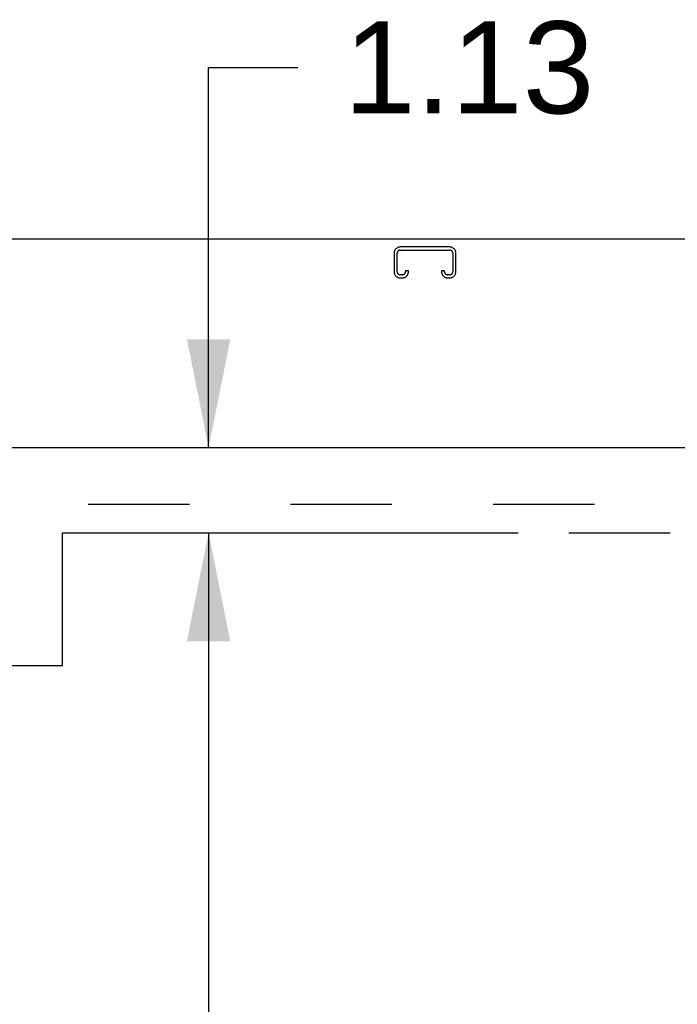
# Model space of a CAD drawing. Header units: inches. Extents: x 0 to 243, y 0 to 157.
# Tile 8 of 18: x 92 to 101, y 88 to 101. Entities that reach past the tile are written whole.
import ezdxf

# ---------------------------------------------------------------- set-up
doc = ezdxf.new("R2010")
doc.units = ezdxf.units.IN
doc.header["$LTSCALE"] = 13.357143
doc.header["$MEASUREMENT"] = 0
doc.linetypes.add('HIDDEN', pattern=[0.2, 0.1, -0.1])
doc.linetypes.add('PHANTOM', pattern=[0.8, 0.45, -0.05, 0.1, -0.05, 0.1, -0.05])
doc.layers.get('0').update_dxf_attribs({"linetype": 'CONTINUOUS'})
for name, color, linetype in [('AVAILABLE_DOOR_SPACE', 7, 'CONTINUOUS'), ('DEFAULT_2', 8, 'HIDDEN'), ('DIMENSIONS', 7, 'CONTINUOUS')]:
    doc.layers.add(name, color=color, linetype=linetype)
doc.styles.get("Standard").update_dxf_attribs({"font": 'arial.ttf'})
doc.dimstyles.new('DIMSTYLE_1', dxfattribs={"dimtxt": 1.071429, "dimasz": 1.428571, "dimexe": 0.09, "dimexo": 0.07, "dimgap": 0.0375, "dimtad": 0, "dimtih": 1, "dimtoh": 1, "dimzin": 4, "dimdsep": 46, "dimtxsty": 'Standard', "dimblk": '_FILLED', "dimblk1": '_FILLED', "dimblk2": '_FILLED', "dimcen": 0.09, "dimazin": 1, "dimtfac": 1, "dimtdec": 3, "dimtofl": 0, "dimtmove": 0, "dimatfit": 3, "dimldrblk": '_FILLED', "dimfxl": 1, "dimtolj": 1, "dimtzin": 4, "dimarcsym": 0})
doc.dimstyles.new('DIMSTYLE_2', dxfattribs={"dimtxt": 1.214286, "dimasz": 1.428571, "dimexe": 0.09, "dimexo": 0.07, "dimgap": 0.0425, "dimtad": 0, "dimtih": 1, "dimtoh": 1, "dimzin": 4, "dimdsep": 46, "dimtxsty": 'Standard', "dimblk": '_FILLED', "dimblk1": '_FILLED', "dimblk2": '_FILLED', "dimcen": 0.09, "dimazin": 1, "dimtfac": 1, "dimtdec": 3, "dimtofl": 0, "dimtmove": 0, "dimatfit": 3, "dimldrblk": '_FILLED', "dimfxl": 1, "dimtolj": 1, "dimtzin": 4, "dimarcsym": 0})

# ---------------------------------------------------------------- blocks, each defined once
blk = doc.blocks.new('_FILLED')
at = {"color": 0, "linetype": 'ByBlock'}
blk.add_solid([(0, 0), (-1, 0.2), (-1, -0.2)], dxfattribs=at)
blk = doc.blocks.new('*D12')
at = {"layer": 'DIMENSIONS', "color": 2, "linetype": 'Continuous'}
for p, q in [((75.694, 68.499), (87.943, 68.499)), ((105.007, 68.499), (92.758, 68.499))]:
    blk.add_line(p, q, dxfattribs=at)
at = {"layer": 'DIMENSIONS', "color": 2, "linetype": 'Continuous', "xscale": 1.4285714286, "yscale": 1.4285714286, "zscale": 1.4285714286, "rotation": 180}
blk.add_blockref('_FILLED', (75.694, 68.499), dxfattribs=at)
at = {"layer": 'DIMENSIONS', "color": 2, "linetype": 'Continuous', "xscale": 1.4285714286, "yscale": 1.4285714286, "zscale": 1.4285714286}
blk.add_blockref('_FILLED', (105.007, 68.499), dxfattribs=at)
at = {"layer": 'DIMENSIONS', "color": 2, "linetype": 'Continuous', "insert": (90.351, 69.035), "char_height": 1.0714, "width": 3.74403, "attachment_point": 2, "line_spacing_factor": 0.9}
blk.add_mtext('29.31', dxfattribs=at)
blk = doc.blocks.new('*D14')
at = {"layer": 'DIMENSIONS', "color": 2, "linetype": 'Continuous'}
for p, q in [((94.716, 95.334), (94.716, 100.349)), ((94.716, 100.349), (95.894, 100.349)), ((94.314, 95.334), (96.001, 95.334)), ((94.647, 94.209), (96.001, 94.209)), ((94.716, 94.209), (94.716, 91.351))]:
    blk.add_line(p, q, dxfattribs=at)
at = {"layer": 'DIMENSIONS', "color": 2, "linetype": 'Continuous', "xscale": 1.4285714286, "yscale": 1.4285714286, "zscale": 1.4285714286}
for p, rotation in [((94.716, 95.334), 270), ((94.716, 94.209), 90)]:
    blk.add_blockref('_FILLED', p, dxfattribs=dict(at, rotation=rotation))
at = {"layer": 'DIMENSIONS', "color": 2, "linetype": 'Continuous', "insert": (96.501, 100.956), "char_height": 1.2143, "width": 3.29979, "attachment_point": 1, "line_spacing_factor": 0.9}
blk.add_mtext('1.13', dxfattribs=at)
blk = doc.blocks.new('*D15')
at = {"layer": 'DIMENSIONS', "color": 2, "linetype": 'Continuous'}
for p, q in [((93.647, 94.209), (96.001, 94.209)), ((94.716, 94.209), (94.716, 56.155)), ((94.716, 15.959), (94.716, 54.012)), ((93.647, 15.959), (96.001, 15.959))]:
    blk.add_line(p, q, dxfattribs=at)
at = {"layer": 'DIMENSIONS', "color": 2, "linetype": 'Continuous', "xscale": 1.4285714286, "yscale": 1.4285714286, "zscale": 1.4285714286}
for p, rotation in [((94.716, 94.209), 90), ((94.716, 15.959), 270)]:
    blk.add_blockref('_FILLED', p, dxfattribs=dict(at, rotation=rotation))
at = {"layer": 'DIMENSIONS', "color": 2, "linetype": 'Continuous', "insert": (94.716, 55.619), "char_height": 1.0714, "width": 3.74403, "attachment_point": 2, "line_spacing_factor": 0.9}
blk.add_mtext('78.25', dxfattribs=at)

msp = doc.modelspace()

# ---------------------------------------------------------------- linework, layer by layer
at = {"color": 3, "linetype": 'Continuous'}
for p, q in [((109.517, 98.084), (73.621, 98.084)), ((73.986, 95.334), (108.59, 95.334))]:
    msp.add_line(p, q, dxfattribs=at)
at = {"layer": 'AVAILABLE_DOOR_SPACE', "color": 4, "linetype": 'PHANTOM'}
for p, q in [((92.788, 92.459), (92.788, 94.209)), ((92.788, 94.209), (105.007, 94.209)), ((89.788, 92.459), (92.788, 92.459))]:
    msp.add_line(p, q, dxfattribs=at)
at = {"layer": 'DEFAULT_2', "color": 8, "linetype": 'HIDDEN'}
for p, q in [((97.896, 97.98), (97.243, 97.98)), ((97.243, 97.94), (97.896, 97.94)), ((97.163, 97.9), (97.163, 97.653)), ((97.203, 97.653), (97.203, 97.9)), ((97.936, 97.9), (97.936, 97.653)), ((97.976, 97.653), (97.976, 97.9)), ((97.311, 97.667), (97.311, 97.653)), ((97.351, 97.667), (97.311, 97.667)), ((97.351, 97.653), (97.351, 97.667)), ((97.788, 97.667), (97.788, 97.653)), ((97.828, 97.667), (97.788, 97.667)), ((97.828, 97.653), (97.828, 97.667)), ((97.271, 97.613), (97.243, 97.613)), ((97.243, 97.573), (97.271, 97.573)), ((97.896, 97.613), (97.868, 97.613)), ((97.868, 97.573), (97.896, 97.573)), ((107.819, 94.584), (75.319, 94.584))]:
    msp.add_line(p, q, dxfattribs=at)
for centre, radius, start, end in [((97.243, 97.9), 0.08, 90, 180), ((97.243, 97.9), 0.04, 90, 180), ((97.896, 97.9), 0.08, 0, 90), ((97.896, 97.9), 0.04, 0, 90), ((97.243, 97.653), 0.08, 180, 270), ((97.243, 97.653), 0.04, 180, 270), ((97.271, 97.653), 0.08, 270, 360), ((97.271, 97.653), 0.04, 270, 360), ((97.868, 97.653), 0.08, 180, 270), ((97.868, 97.653), 0.04, 180, 270), ((97.896, 97.653), 0.08, 270, 360), ((97.896, 97.653), 0.04, 270, 360)]:
    msp.add_arc(centre, radius, start, end, dxfattribs=at)

# ---------------------------------------------------------------- dimensions: what is measured, and where the dimension line sits
at = {"layer": 'DIMENSIONS', "color": 2, "linetype": 'Continuous'}
for base, p1, p2, angle, dimstyle, picture, middle in [((94.715678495, 95.333539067), (96.071392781, 94.208539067), (96.071392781, 95.333539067), 90, 'DIMSTYLE_2', '*D14', (98.203878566, 100.34196167)), ((94.716, 15.959), (96.071, 94.209), (96.071, 15.959), 270, 'DIMSTYLE_1', '*D15', (94.719, 55.078))]:
    dim = msp.add_linear_dim(base=base, p1=p1, p2=p2, angle=angle, dimstyle=dimstyle, dxfattribs=at)
    dim.commit()
    dim.dimension.update_dxf_attribs({"geometry": picture, "text_midpoint": middle, "dimtype": 160})
dim = msp.add_linear_dim(base=(105.007, 68.499), p1=(75.694, 94.209), p2=(105.007, 55.959), dimstyle='DIMSTYLE_1', dxfattribs=at)
dim.commit()
dim.dimension.update_dxf_attribs({"geometry": '*D12', "text_midpoint": (90.233, 68.493), "dimtype": 160})

doc.saveas('drawing.dxf')
